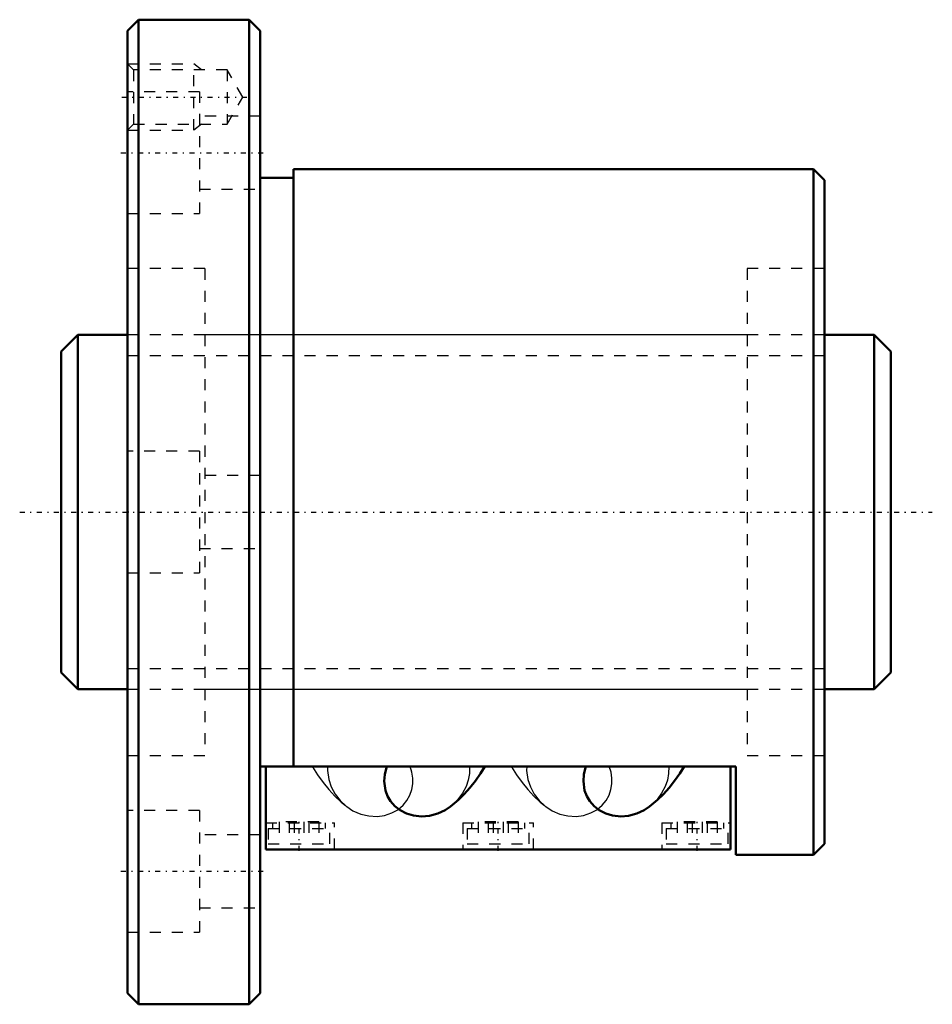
# Model space of a CAD drawing. Header units: millimetres. Extents: x -9.8 to 72.8, y -44.5 to 44.5.
import ezdxf

# ---------------------------------------------------------------- set-up
doc = ezdxf.new("R2010")
doc.units = ezdxf.units.MM
doc.linetypes.add('Center', pattern=[1.5, 0.45, -0.5, 0.05, -0.5])
doc.linetypes.add('Dashed', pattern=[2, 1, -1])
for name, color, linetype, lineweight in [('2d ConnectionPoints', 7, 'Continuous', 50), ('AM_0', 7, 'Continuous', 50), ('AM_5', 3, 'Continuous', 25), ('AM_7', 7, 'Center', 25), ('AM_9', 6, 'Dashed', 25)]:
    doc.layers.add(name, color=color, linetype=linetype, lineweight=lineweight)

# ---------------------------------------------------------------- blocks, each defined once
blk = doc.blocks.new('1_N00SBN3206V_5Nut_0_in_SBN3206V_5G0_75LC0_0000__4')
at = {"layer": 'AM_0'}
for p, q in [((1, 44.5), (0, 43.5)), ((1, 44.5), (1, -44.5)), ((11, 44.5), (1, 44.5)), ((11, 44.5), (11, -44.5)), ((12, 43.5), (11, 44.5)), ((0, 43.5), (0, -43.5)), ((12, 43.5), (12, -43.5)), ((62, 31), (15, 31)), ((15, 31), (15, -23)), ((63, 30), (62, 31)), ((62, 31), (62, -31)), ((15, 30.2), (12, 30.2)), ((63, 30), (63, -30)), ((12, -23), (55, -23)), ((12.5, -30.5), (12.5, -23)), ((54.5, -30.5), (54.5, -23)), ((55, -31), (55, -23)), ((62, -31), (63, -30)), ((54.5, -30.5), (12.5, -30.5)), ((55, -31), (62, -31)), ((0, -43.5), (1, -44.5)), ((11, -44.5), (12, -43.5)), ((1, -44.5), (11, -44.5))]:
    blk.add_line(p, q, dxfattribs=at)
for points in [[(29.187, -26.63), (28.714, -26.945), (28.037, -27.264), (27.291, -27.464), (26.58, -27.521), (25.846, -27.444), (25.225, -27.257), (24.63, -26.945), (24.176, -26.585), (23.782, -26.132), (23.512, -25.674), (23.32, -25.162), (23.203, -24.325), (23.253, -23.714), (23.413, -23.103), (23.452, -23)], [(29.187, -26.63), (29.375, -26.483), (29.912, -26.021), (30.437, -25.503), (30.948, -24.93), (31.443, -24.302), (31.92, -23.623), (32.309, -23.006)], [(47.187, -26.63), (46.714, -26.945), (46.037, -27.264), (45.291, -27.464), (44.58, -27.521), (43.846, -27.444), (43.225, -27.257), (42.63, -26.945), (42.176, -26.585), (41.782, -26.132), (41.512, -25.674), (41.32, -25.162), (41.203, -24.325), (41.253, -23.714), (41.413, -23.103), (41.452, -23)], [(47.187, -26.63), (47.375, -26.483), (47.912, -26.021), (48.437, -25.503), (48.948, -24.93), (49.443, -24.302), (49.92, -23.623), (50.309, -23.006)]]:
    blk.add_lwpolyline(points, dxfattribs=at)
at = {"layer": 'AM_5', "linetype": 'Dashed'}
for p, q in [((0, 40.5), (6, 40.5)), ((6, 34.5), (6, 40.5)), ((6.69, 39.958), (6, 40.5)), ((6.69, 35.042), (6, 34.5)), ((0, 34.5), (6, 34.5))]:
    blk.add_line(p, q, dxfattribs=at)
at = {"layer": 'AM_7'}
for p, q in [((-0.521, 37.5), (10.94, 37.5)), ((-0.6, 32.476), (12.6, 32.476)), ((15.5, -30.62), (15.5, -27.98)), ((33.5, -30.62), (33.5, -27.98)), ((51.5, -30.62), (51.5, -27.98)), ((-0.6, -32.476), (12.6, -32.476))]:
    blk.add_line(p, q, dxfattribs=at)
at = {"layer": 'AM_9'}
for p, q in [((0.541, 39.958), (0, 40.5)), ((9, 39.958), (0.541, 39.958)), ((0.541, 39.958), (0.541, 35.042)), ((9, 39.958), (9, 35.042)), ((10.419, 37.5), (9, 39.958)), ((6.5, 37.976), (0, 37.976)), ((6.5, 37.976), (6.5, 26.976)), ((9, 35.042), (10.419, 37.5)), ((12, 35.776), (6.5, 35.776)), ((0, 34.5), (0.541, 35.042)), ((0.541, 35.042), (9, 35.042)), ((6.5, 29.176), (12, 29.176)), ((0, 26.976), (6.5, 26.976)), ((7, 22), (0, 22)), ((7, 22), (7, -22)), ((56, 22), (56, -22)), ((63, 22), (56, 22)), ((56, 16), (7, 16)), ((6.5, 5.5), (0, 5.5)), ((6.5, 5.5), (6.5, -5.5)), ((12, 3.3), (6.5, 3.3)), ((6.5, -3.3), (12, -3.3)), ((0, -5.5), (6.5, -5.5)), ((7, -16), (56, -16)), ((0, -22), (7, -22)), ((56, -22), (63, -22)), ((19.795, -26.617), (19.813, -26.631)), ((37.795, -26.617), (37.813, -26.631)), ((6.5, -26.976), (0, -26.976)), ((6.5, -26.976), (6.5, -37.976)), ((12.5, -28.1), (18.7, -28.1)), ((13.1, -28.1), (13.1, -28.6)), ((17.3, -28), (13.7, -28)), ((13.7, -28), (13.7, -30)), ((14.6, -28), (14.6, -30)), ((15.05, -28), (15.05, -30)), ((15.95, -28), (15.95, -30)), ((16.4, -28), (16.4, -30)), ((17.3, -28), (17.3, -30)), ((17.9, -28.6), (17.9, -28.1)), ((18.7, -30.5), (18.7, -28.1)), ((30.3, -28.1), (36.7, -28.1)), ((30.3, -28.1), (30.3, -30.5)), ((31.1, -28.1), (31.1, -28.6)), ((31.7, -28), (31.7, -30)), ((35.3, -28), (31.7, -28)), ((32.6, -28), (32.6, -30)), ((33.05, -28), (33.05, -30)), ((33.95, -28), (33.95, -30)), ((34.4, -28), (34.4, -30)), ((35.3, -28), (35.3, -30)), ((35.9, -28.6), (35.9, -28.1)), ((36.7, -30.5), (36.7, -28.1)), ((48.3, -28.1), (48.3, -30.5)), ((48.3, -28.1), (54.5, -28.1)), ((49.1, -28.1), (49.1, -28.6)), ((49.7, -28), (49.7, -30)), ((53.3, -28), (49.7, -28)), ((50.6, -28), (50.6, -30)), ((51.05, -28), (51.05, -30)), ((51.95, -28), (51.95, -30)), ((52.4, -28), (52.4, -30)), ((53.3, -28), (53.3, -30)), ((53.9, -28.6), (53.9, -28.1)), ((12, -29.176), (6.5, -29.176)), ((12.7, -28.6), (18.3, -28.6)), ((12.7, -28.6), (12.7, -30)), ((18.3, -30), (18.3, -28.6)), ((30.7, -28.6), (36.3, -28.6)), ((30.7, -28.6), (30.7, -30)), ((36.3, -30), (36.3, -28.6)), ((48.7, -28.6), (54.3, -28.6)), ((48.7, -28.6), (48.7, -30)), ((54.3, -30), (54.3, -28.6)), ((12.7, -30), (18.3, -30)), ((30.7, -30), (36.3, -30)), ((48.7, -30), (54.3, -30)), ((6.5, -35.776), (12, -35.776)), ((0, -37.976), (6.5, -37.976))]:
    blk.add_line(p, q, dxfattribs=at)
for points in [[(16.691, -23.007), (16.705, -23.03), (17.174, -23.763), (17.67, -24.453), (18.194, -25.096), (18.742, -25.687), (19.312, -26.221), (19.699, -26.542)], [(18.081, -23), (18.075, -23.358), (18.187, -24.171), (18.417, -24.855), (18.77, -25.509), (19.212, -26.08), (19.754, -26.585), (19.814, -26.631)], [(19.814, -26.631), (20.38, -26.998), (21.088, -27.307), (21.8, -27.478), (22.557, -27.518), (23.229, -27.428), (23.895, -27.206), (24.426, -26.908), (24.907, -26.503), (25.255, -26.079), (25.529, -25.584), (25.698, -25.094), (25.786, -24.569), (25.788, -24.044), (25.706, -23.513), (25.548, -23)], [(30.919, -23), (30.906, -23.635), (30.797, -24.233), (30.597, -24.822), (30.281, -25.429), (29.864, -25.994), (29.337, -26.511), (29.187, -26.63)], [(34.691, -23.007), (34.705, -23.03), (35.174, -23.763), (35.67, -24.453), (36.194, -25.096), (36.742, -25.687), (37.312, -26.221), (37.699, -26.542)], [(36.081, -23), (36.075, -23.358), (36.187, -24.171), (36.417, -24.855), (36.77, -25.509), (37.212, -26.08), (37.754, -26.585), (37.814, -26.631)], [(37.814, -26.631), (38.38, -26.998), (39.088, -27.307), (39.8, -27.478), (40.557, -27.518), (41.229, -27.428), (41.895, -27.206), (42.426, -26.908), (42.907, -26.503), (43.255, -26.079), (43.529, -25.584), (43.698, -25.094), (43.786, -24.569), (43.788, -24.044), (43.706, -23.513), (43.548, -23)], [(48.919, -23), (48.906, -23.635), (48.797, -24.233), (48.597, -24.822), (48.281, -25.429), (47.864, -25.994), (47.337, -26.511), (47.187, -26.63)]]:
    blk.add_lwpolyline(points, dxfattribs=at)
blk = doc.blocks.new('2_N010SBN3206V_50Shaft_0_in_SBN3206V_5G0_75LC0_0000__4')
at = {"layer": 'AM_0'}
for p, q in [((-4.5, 16), (-6, 14.5)), ((-4.5, 16), (-4.5, -16)), ((0, 16), (-4.5, 16)), ((67.5, 16), (63, 16)), ((67.5, 16), (67.5, -16)), ((69, 14.5), (67.5, 16)), ((-6, 14.5), (-6, -14.5)), ((69, 14.5), (69, -14.5)), ((-6, -14.5), (-4.5, -16)), ((67.5, -16), (69, -14.5)), ((-4.5, -16), (0, -16)), ((63, -16), (67.5, -16))]:
    blk.add_line(p, q, dxfattribs=at)
at = {"layer": 'AM_5', "linetype": 'Dashed'}
for p, q in [((0, 14.1595), (63, 14.1595)), ((0, -14.1595), (63, -14.1595))]:
    blk.add_line(p, q, dxfattribs=at)
at = {"layer": 'AM_7'}
blk.add_line((-9.75, 0), (72.75, 0), dxfattribs=at)
at = {"layer": 'AM_9'}
for p, q in [((63, 16), (0, 16)), ((0, -16), (63, -16))]:
    blk.add_line(p, q, dxfattribs=at)

msp = doc.modelspace()

# ---------------------------------------------------------------- linework, layer by layer
at = {"layer": '2d ConnectionPoints'}
msp.add_point((0, 0), dxfattribs=at)

# ---------------------------------------------------------------- block references
for name in ['1_N00SBN3206V_5Nut_0_in_SBN3206V_5G0_75LC0_0000__4', '2_N010SBN3206V_50Shaft_0_in_SBN3206V_5G0_75LC0_0000__4']:
    msp.add_blockref(name, (0, 0))

doc.saveas('drawing.dxf')
